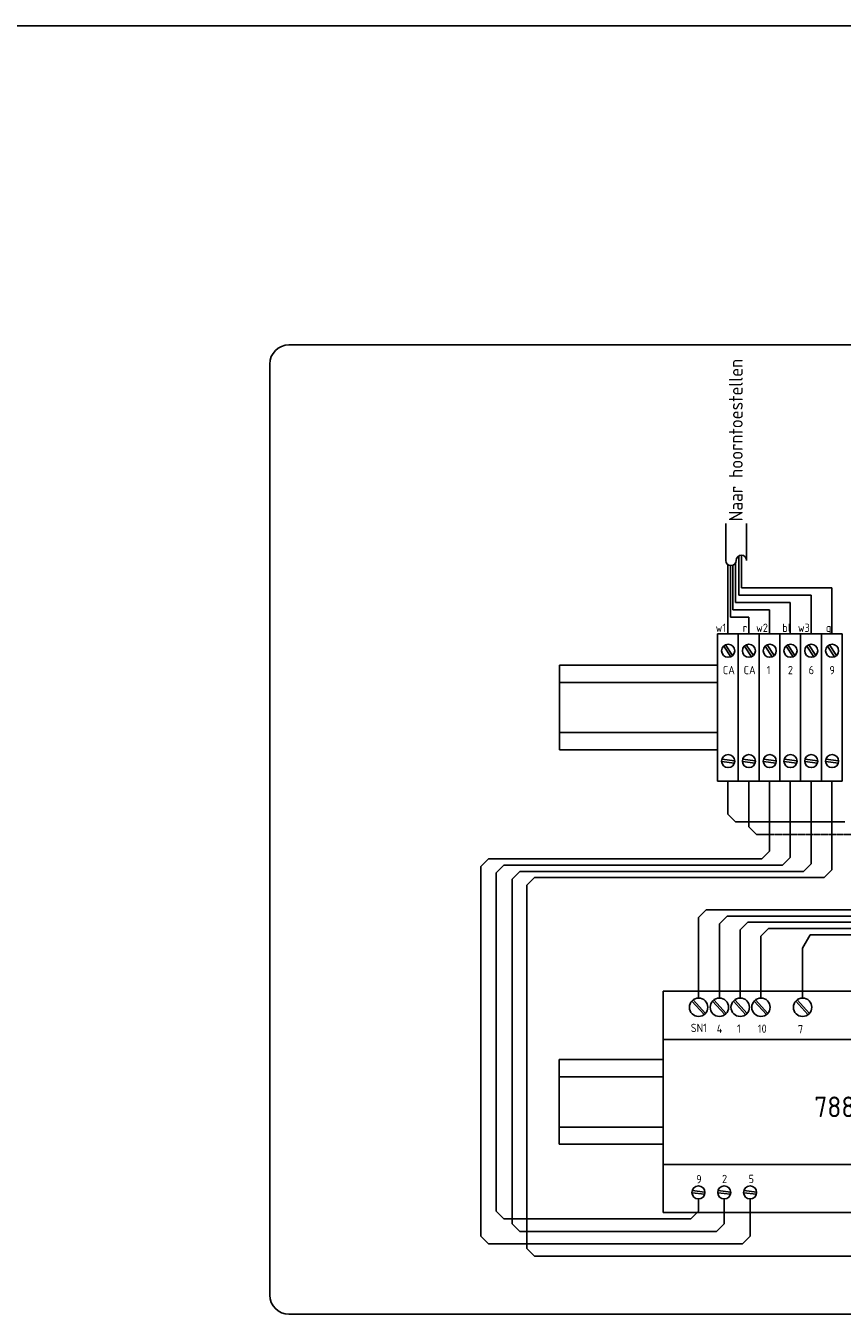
# Model space of a CAD drawing. Header units: millimetres. Extents: x -131870 to 63446, y -19823 to 125301.
# Tile 11 of 14: x -34792 to -24146, y 108494 to 125301. Entities that reach past the tile are written whole.
import ezdxf

# ---------------------------------------------------------------- set-up
doc = ezdxf.new("R2010")
doc.units = ezdxf.units.MM
doc.header["$LTSCALE"] = 0.5
doc.linetypes.add('CENTER2', pattern=[28.575, 19.05, -3.175, 3.175, -3.175])
doc.linetypes.add('HIDDENX2', pattern=[19.05, 12.7, -6.35])
doc.layers.add('tekst-018', color=1, linetype='Continuous')
doc.styles.get("Standard").update_dxf_attribs({"font": 'iso.shx'})

msp = doc.modelspace()

# ---------------------------------------------------------------- linework, layer by layer
at = {"linetype": 'Continuous'}
for p, q in [((-72236, 125301), (1802, 125301)), ((-25492, 117875), (-25492, 118387)), ((-25460, 117971), (-25460, 118395)), ((-25636, 118072), (-25636, 118273)), ((-25604, 117586), (-25604, 118260)), ((-25571, 117682), (-25571, 118264)), ((-25538, 117779), (-25538, 118291)), ((-25636, 117369), (-25636, 118072)), ((-24552, 117875), (-25492, 117875)), ((-24281, 117971), (-25460, 117971)), ((-24552, 117875), (-24552, 117369)), ((-24281, 117971), (-24281, 117369)), ((-25094, 117682), (-25571, 117682)), ((-24823, 117779), (-25538, 117779)), ((-25094, 117682), (-25094, 117369)), ((-24823, 117779), (-24823, 117369)), ((-25365, 117586), (-25604, 117586)), ((-25365, 117369), (-25365, 117586)), ((-25918, 113770), (-26018, 113670)), ((-26018, 112618), (-26018, 113670)), ((-25918, 113770), (-23530, 113770)), ((-25647, 113688), (-25747, 113588)), ((-25647, 113688), (-23259, 113688)), ((-25747, 112618), (-25747, 113588)), ((-25376, 113607), (-25476, 113507)), ((-25476, 112618), (-25476, 113507)), ((-25376, 113607), (-22988, 113607)), ((-25105, 113526), (-25205, 113426)), ((-25105, 113526), (-22446, 113526)), ((-24563, 113444), (-24663, 113268)), ((-24563, 113444), (-22175, 113444)), ((-25205, 112618), (-25205, 113426)), ((-24663, 112618), (-24663, 113268)), ((-25947, 112402), (-26107, 112579)), ((-25929, 112418), (-26089, 112595)), ((-25676, 112402), (-25836, 112579)), ((-25658, 112418), (-25818, 112595)), ((-25405, 112402), (-25565, 112579)), ((-25387, 112418), (-25547, 112595)), ((-25134, 112402), (-25294, 112579)), ((-25116, 112418), (-25276, 112595)), ((-24592, 112402), (-24752, 112579)), ((-24574, 112418), (-24734, 112595))]:
    msp.add_line(p, q, dxfattribs=at)
at = {"color": 5, "linetype": 'Continuous'}
for p, q in [((-13651, 121138), (-31360, 121138)), ((-31610, 120888), (-31610, 108744)), ((-31360, 108494), (-13651, 108494))]:
    msp.add_line(p, q, dxfattribs=at)
at = {"color": 3, "linetype": 'Continuous'}
for p, q in [((-25664, 118810), (-25664, 118327)), ((-25393, 118327), (-25393, 118810)), ((-25772, 117369), (-25501, 117369)), ((-25772, 117369), (-25772, 115447)), ((-25501, 117369), (-25230, 117369)), ((-25501, 117369), (-25501, 115447)), ((-25501, 117369), (-25501, 115447)), ((-25230, 115447), (-25230, 117369)), ((-25230, 117369), (-25230, 115447)), ((-25230, 116500), (-25230, 117369)), ((-25230, 117369), (-25230, 115447)), ((-25230, 117369), (-25230, 115447)), ((-25230, 116500), (-25230, 117369)), ((-25230, 117369), (-25230, 115447)), ((-25230, 117369), (-25230, 115447)), ((-25230, 117369), (-24959, 117369)), ((-25230, 117369), (-25230, 115447)), ((-24959, 116500), (-24959, 117369)), ((-24959, 117369), (-24959, 115447)), ((-24959, 117369), (-24959, 115447)), ((-24959, 116500), (-24959, 117369)), ((-24959, 117369), (-24959, 115447)), ((-24959, 117369), (-24959, 115447)), ((-24959, 117369), (-24688, 117369)), ((-24959, 117369), (-24959, 115447)), ((-24688, 116500), (-24688, 117369)), ((-24688, 117369), (-24688, 115447)), ((-24688, 117369), (-24688, 115447)), ((-24688, 116500), (-24688, 117369)), ((-24688, 117369), (-24688, 115447)), ((-24688, 117369), (-24688, 115447)), ((-24688, 117369), (-24417, 117369)), ((-24688, 117369), (-24688, 115447)), ((-24417, 116500), (-24417, 117369)), ((-24417, 117369), (-24417, 115447)), ((-24417, 117369), (-24417, 115447)), ((-24417, 116500), (-24417, 117369)), ((-24417, 117369), (-24417, 115447)), ((-24417, 117369), (-24417, 115447)), ((-24417, 117369), (-24146, 117369)), ((-24417, 117369), (-24417, 115447)), ((-24146, 116500), (-24146, 117369)), ((-24146, 117369), (-24146, 115447)), ((-24146, 117369), (-24146, 115447)), ((-24146, 116500), (-24146, 117369)), ((-24146, 117369), (-24146, 115447)), ((-24146, 115447), (-24146, 117369)), ((-25772, 115447), (-25501, 115447)), ((-25501, 115447), (-25230, 115447)), ((-25230, 115447), (-24959, 115447)), ((-24959, 115447), (-24688, 115447)), ((-24688, 115447), (-24417, 115447)), ((-24417, 115447), (-24146, 115447)), ((-25536, 114918), (-25636, 115018)), ((-25265, 114750), (-25365, 114850)), ((-26482, 112707), (-26482, 109822)), ((-26482, 112707), (-21242, 112707)), ((-26482, 112079), (-21242, 112079)), ((-26482, 110449), (-21242, 110449)), ((-26482, 109822), (-21242, 109822))]:
    msp.add_line(p, q, dxfattribs=at)
at = {"color": 2, "linetype": 'Continuous'}
for p, q in [((-25600, 117069), (-25691, 117210)), ((-25575, 117085), (-25667, 117226)), ((-25329, 117069), (-25420, 117210)), ((-25304, 117085), (-25396, 117226)), ((-25058, 117069), (-25149, 117210)), ((-25033, 117085), (-25125, 117226)), ((-24787, 117069), (-24878, 117210)), ((-24762, 117085), (-24854, 117226)), ((-24516, 117069), (-24607, 117210)), ((-24491, 117085), (-24583, 117226)), ((-24245, 117069), (-24336, 117210)), ((-24220, 117085), (-24312, 117226)), ((-25551, 115684), (-25718, 115704)), ((-25548, 115713), (-25715, 115734)), ((-25280, 115684), (-25447, 115704)), ((-25277, 115713), (-25444, 115734)), ((-25009, 115684), (-25176, 115704)), ((-25006, 115713), (-25173, 115734)), ((-24738, 115684), (-24905, 115704)), ((-24735, 115713), (-24902, 115734)), ((-24467, 115684), (-24634, 115704)), ((-24464, 115713), (-24631, 115734)), ((-24196, 115684), (-24363, 115704)), ((-24193, 115713), (-24360, 115734)), ((-25936, 110088), (-26103, 110108)), ((-25599, 110088), (-25766, 110108)), ((-25261, 110088), (-25428, 110108)), ((-25939, 110059), (-26106, 110079)), ((-25602, 110059), (-25769, 110079)), ((-25265, 110059), (-25432, 110079))]:
    msp.add_line(p, q, dxfattribs=at)
at = {"color": 8, "linetype": 'Continuous'}
for p, q in [((-27832, 116961), (-25772, 116961)), ((-27832, 115855), (-27832, 116961)), ((-27832, 116736), (-25772, 116736)), ((-27832, 116080), (-25772, 116080)), ((-27832, 115855), (-25772, 115855)), ((-27836, 111817), (-26482, 111817)), ((-27836, 110711), (-27836, 111817)), ((-27836, 111592), (-26482, 111592)), ((-27836, 110936), (-26482, 110936)), ((-27836, 110711), (-26482, 110711))]:
    msp.add_line(p, q, dxfattribs=at)
at = {"color": 3, "linetype": 'HIDDENX2'}
for p, q in [((-25636, 115018), (-25636, 115447)), ((-25365, 114850), (-25365, 115447)), ((-25536, 114918), (-24112, 114918))]:
    msp.add_line(p, q, dxfattribs=at)
at = {"color": 6, "linetype": 'Continuous'}
for p, q in [((-25094, 114534), (-25094, 115447)), ((-24823, 114453), (-24823, 115447)), ((-24552, 114371), (-24552, 115447)), ((-24281, 114290), (-24281, 115447)), ((-25194, 114434), (-25094, 114534)), ((-24923, 114353), (-24823, 114453)), ((-28860, 114334), (-28760, 114434)), ((-28860, 109513), (-28860, 114334)), ((-28760, 114434), (-25194, 114434)), ((-28660, 114253), (-28560, 114353)), ((-28560, 114353), (-24923, 114353)), ((-24552, 114371), (-24652, 114271)), ((-24281, 114290), (-24381, 114190)), ((-28660, 109837), (-28660, 114253)), ((-28449, 114171), (-28349, 114271)), ((-28449, 109675), (-28449, 114171)), ((-28349, 114271), (-24652, 114271)), ((-28158, 114190), (-28258, 114090)), ((-28158, 114190), (-24381, 114190)), ((-28258, 109351), (-28258, 114090)), ((-26020, 109837), (-26021, 109998)), ((-25683, 109675), (-25683, 109998)), ((-25346, 109513), (-25346, 109998)), ((-28560, 109737), (-28660, 109837)), ((-26120, 109737), (-26020, 109837)), ((-26120, 109737), (-28560, 109737)), ((-28349, 109575), (-28449, 109675)), ((-25783, 109575), (-25683, 109675)), ((-28760, 109413), (-28860, 109513)), ((-25446, 109413), (-28760, 109413)), ((-25783, 109575), (-28349, 109575)), ((-25446, 109413), (-25346, 109513)), ((-28258, 109351), (-28158, 109251)), ((-22899, 109251), (-28158, 109251))]:
    msp.add_line(p, q, dxfattribs=at)
at = {"color": 3, "linetype": 'CENTER2'}
msp.add_line((-25265, 114750), (-23840, 114750), dxfattribs=at)
at = {"color": 2, "linetype": 'Continuous'}
for centre, radius in [((-25633, 117148), 85.3), ((-25362, 117148), 85.3), ((-25091, 117148), 85.3), ((-24820, 117148), 85.3), ((-24549, 117148), 85.3), ((-24278, 117148), 85.3), ((-25633, 115709), 85.3), ((-25362, 115709), 85.3), ((-25091, 115709), 85.3), ((-24820, 115709), 85.3), ((-24549, 115709), 85.3), ((-24278, 115709), 85.3), ((-26018, 112498), 120), ((-25747, 112498), 120), ((-25476, 112498), 120), ((-25205, 112498), 120), ((-24663, 112498), 120), ((-26021, 110083), 85.3), ((-25684, 110083), 85.3), ((-25347, 110083), 85.3)]:
    msp.add_circle(centre, radius, dxfattribs=at)
at = {"color": 5, "linetype": 'Continuous'}
for centre, start, end in [((-31360, 120888), 90, 180), ((-31360, 108744), 180, 270)]:
    msp.add_arc(centre, 250, start, end, dxfattribs=at)
at = {"color": 3, "linetype": 'Continuous'}
for centre, start, end in [((-25596, 118327), 180, 0), ((-25460, 118327), 0, 180)]:
    msp.add_arc(centre, 67.8, start, end, dxfattribs=at)

# ---------------------------------------------------------------- texts
at = {"layer": 'tekst-018'}
msp.add_text('Naar hoorntoestellen', height=180, rotation=90, dxfattribs=at).set_placement((-25443, 118836))
for s, height, p in [('w1', 108, (-25796, 117394)), ('w2', 108, (-25268, 117394)), ('bl', 108, (-24927, 117394)), ('w3', 108, (-24723, 117394)), ('r', 108, (-25443, 117394)), ('g', 108, (-24359, 117394)), ('CA', 108, (-25702, 116842)), ('CA', 108, (-25431, 116842)), ('1', 108, (-25130, 116842)), ('2', 108, (-24854, 116842)), ('6', 108, (-24583, 116842)), ('9', 108, (-24312, 116842)), ('SN1', 108, (-26120, 112175)), ('4', 108, (-25782, 112163)), ('1', 108, (-25517, 112166)), ('10', 108, (-25246, 112165)), ('7', 108, (-24723, 112158)), ('788/51', 270, (-24510, 111064)), ('9', 108, (-26050, 110201)), ('2', 108, (-25713, 110205)), ('5', 108, (-25367, 110205))]:
    msp.add_text(s, height=height, dxfattribs=at).set_placement(p)

doc.saveas('drawing.dxf')
